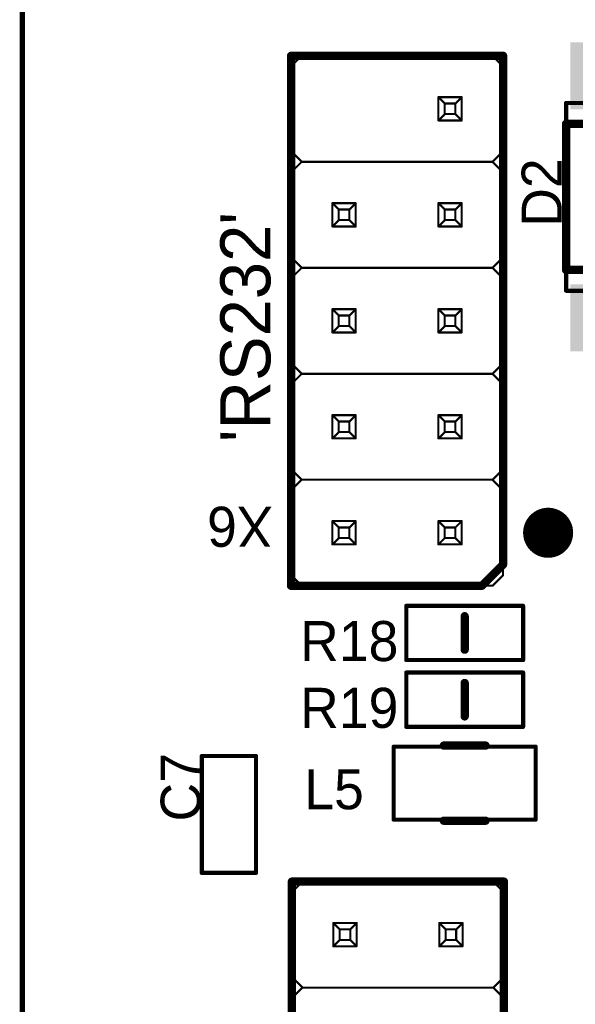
# Model space of a CAD drawing. Extents: x 155 to 301, y 140 to 255.
# Tile 8 of 17: x 159 to 172, y 201 to 224. Entities that reach past the tile are written whole.
import ezdxf

# ---------------------------------------------------------------- set-up
doc = ezdxf.new("R2010")
doc.units = 0
for name, color, linetype in [('Board', 3, 'CONTINUOUS'), ('Top_Assy', 10, 'CONTINUOUS'), ('Top_Assy_SMD', 27, 'CONTINUOUS'), ('Top_Attr', 23, 'CONTINUOUS'), ('Top_Attr_SMD', 25, 'CONTINUOUS'), ('Top_Silk', 6, 'CONTINUOUS')]:
    doc.layers.add(name, color=color, linetype=linetype)

# ---------------------------------------------------------------- blocks, each defined once
blk = doc.blocks.new('UNIT_DISC')
at = {"linetype": 'CONTINUOUS', "const_width": 0.5}
blk.add_lwpolyline([(0.25, 0, 1), (-0.25, 0, 1)], format="xyb", close=True, dxfattribs=at)
blk = doc.blocks.new('CAPC1608X90N_5673')
at = {"layer": 'Top_Assy_SMD', "linetype": 'CONTINUOUS', "const_width": 0.1}
for points in [[(164.6, 206.65), (163.3, 206.65)], [(163.3, 206.65), (163.3, 203.85)], [(164.6, 203.85), (164.6, 206.65)], [(163.3, 203.85), (164.6, 203.85)]]:
    blk.add_lwpolyline(points, dxfattribs=at)
at = {"layer": 'Top_Assy_SMD', "xscale": 0.1, "yscale": 0.1, "zscale": 0.1}
for p in [(163.3, 206.65), (163.3, 206.65), (164.6, 206.65), (164.6, 206.65), (163.3, 203.85), (163.3, 203.85), (164.6, 203.85), (164.6, 203.85)]:
    blk.add_blockref('UNIT_DISC', p, dxfattribs=at)
blk = doc.blocks.new('C7')
blk.add_blockref('CAPC1608X90N_5673', (0, 0))
at = {"layer": 'Top_Attr_SMD'}
blk.add_text('C7', height=0.96, rotation=90, dxfattribs=at).set_placement((163.275, 205.08125))
blk = doc.blocks.new('RESC1608X55N_7435')
at = {"layer": 'Top_Assy_SMD', "linetype": 'CONTINUOUS', "const_width": 0.1}
for points in [[(171, 210.25), (168.2, 210.25)], [(168.2, 210.25), (168.2, 208.95)], [(171, 208.95), (171, 210.25)], [(168.2, 208.95), (171, 208.95)]]:
    blk.add_lwpolyline(points, dxfattribs=at)
at = {"layer": 'Top_Silk', "linetype": 'CONTINUOUS', "const_width": 0.2}
blk.add_lwpolyline([(169.6, 209.2), (169.6, 210)], dxfattribs=at)
at = {"layer": 'Top_Assy_SMD', "xscale": 0.1, "yscale": 0.1, "zscale": 0.1}
for p in [(168.2, 210.25), (168.2, 210.25), (171, 210.25), (171, 210.25), (168.2, 208.95), (168.2, 208.95), (171, 208.95), (171, 208.95)]:
    blk.add_blockref('UNIT_DISC', p, dxfattribs=at)
at = {"layer": 'Top_Silk', "xscale": 0.2, "yscale": 0.2, "zscale": 0.2}
for p in [(169.6, 210), (169.6, 209.2)]:
    blk.add_blockref('UNIT_DISC', p, dxfattribs=at)
blk = doc.blocks.new('R18')
blk.add_blockref('RESC1608X55N_7435', (0, 0))
at = {"layer": 'Top_Attr_SMD'}
blk.add_text('R18', height=0.96, dxfattribs=at).set_placement((165.65625, 208.925))
blk = doc.blocks.new('RESC1608X55N_7457')
at = {"layer": 'Top_Assy_SMD', "linetype": 'CONTINUOUS', "const_width": 0.1}
for points in [[(171, 208.65), (168.2, 208.65)], [(168.2, 208.65), (168.2, 207.35)], [(171, 207.35), (171, 208.65)], [(168.2, 207.35), (171, 207.35)]]:
    blk.add_lwpolyline(points, dxfattribs=at)
at = {"layer": 'Top_Silk', "linetype": 'CONTINUOUS', "const_width": 0.2}
blk.add_lwpolyline([(169.6, 207.6), (169.6, 208.4)], dxfattribs=at)
at = {"layer": 'Top_Assy_SMD', "xscale": 0.1, "yscale": 0.1, "zscale": 0.1}
for p in [(168.2, 208.65), (168.2, 208.65), (171, 208.65), (171, 208.65), (168.2, 207.35), (168.2, 207.35), (171, 207.35), (171, 207.35)]:
    blk.add_blockref('UNIT_DISC', p, dxfattribs=at)
at = {"layer": 'Top_Silk', "xscale": 0.2, "yscale": 0.2, "zscale": 0.2}
for p in [(169.6, 208.4), (169.6, 207.6)]:
    blk.add_blockref('UNIT_DISC', p, dxfattribs=at)
blk = doc.blocks.new('R19')
blk.add_blockref('RESC1608X55N_7457', (0, 0))
at = {"layer": 'Top_Attr_SMD'}
blk.add_text('R19', height=0.96, dxfattribs=at).set_placement((165.65625, 207.325))
blk = doc.blocks.new('INDC3216X130N_8574')
at = {"layer": 'Top_Assy_SMD', "linetype": 'CONTINUOUS', "const_width": 0.1}
for points in [[(167.9, 206.875), (167.9, 205.125)], [(171.3, 206.875), (167.9, 206.875)], [(171.3, 205.125), (171.3, 206.875)], [(167.9, 205.125), (171.3, 205.125)]]:
    blk.add_lwpolyline(points, dxfattribs=at)
at = {"layer": 'Top_Silk', "linetype": 'CONTINUOUS', "const_width": 0.2}
for points in [[(170.1, 206.9), (169.1, 206.9)], [(170.1, 205.1), (169.1, 205.1)]]:
    blk.add_lwpolyline(points, dxfattribs=at)
at = {"layer": 'Top_Assy_SMD', "xscale": 0.1, "yscale": 0.1, "zscale": 0.1}
for p in [(167.9, 206.875), (167.9, 206.875), (171.3, 206.875), (171.3, 206.875), (167.9, 205.125), (167.9, 205.125), (171.3, 205.125), (171.3, 205.125)]:
    blk.add_blockref('UNIT_DISC', p, dxfattribs=at)
at = {"layer": 'Top_Silk', "xscale": 0.2, "yscale": 0.2, "zscale": 0.2}
for p in [(169.1, 206.9), (170.1, 206.9), (169.1, 205.1), (170.1, 205.1)]:
    blk.add_blockref('UNIT_DISC', p, dxfattribs=at)
blk = doc.blocks.new('L5')
blk.add_blockref('INDC3216X130N_8574', (0, 0))
at = {"layer": 'Top_Attr_SMD'}
blk.add_text('L5', height=0.96, dxfattribs=at).set_placement((165.75625, 205.375))
blk = doc.blocks.new('TSOP65P640X120_16N_9886')
at = {"layer": 'Top_Assy_SMD', "linetype": 'CONTINUOUS', "const_width": 0.1}
for points in [[(177.18, 222.3), (172.03, 222.3)], [(172.03, 222.3), (172.03, 217.8)], [(177.18, 217.8), (177.18, 222.3)], [(172.03, 217.8), (177.18, 217.8)]]:
    blk.add_lwpolyline(points, dxfattribs=at)
blk.add_lwpolyline([(176.45, 220.8, 1), (176.45, 221.8, 1)], format="xyb", close=True, dxfattribs=at)
at = {"layer": 'Top_Silk', "linetype": 'CONTINUOUS'}
for points, const_width in [([(177.65, 223.325, 1), (177.65, 223.575, 1)], 0.25), ([(176.45, 220.5, 1), (176.45, 221.1, 1)], 0.6)]:
    blk.add_lwpolyline(points, format="xyb", close=True, dxfattribs=dict(at, const_width=const_width))
at = {"layer": 'Top_Silk', "linetype": 'CONTINUOUS', "const_width": 0.2}
for points in [[(177.18, 221.8), (172.03, 221.8)], [(172.03, 221.8), (172.03, 218.3)], [(177.18, 218.3), (177.18, 221.8)], [(172.03, 218.3), (177.18, 218.3)]]:
    blk.add_lwpolyline(points, dxfattribs=at)
at = {"layer": 'Top_Assy_SMD', "xscale": 0.1, "yscale": 0.1, "zscale": 0.1}
for p in [(172.03, 222.3), (172.03, 222.3), (177.18, 222.3), (177.18, 222.3), (172.03, 217.8), (172.03, 217.8), (177.18, 217.8), (177.18, 217.8)]:
    blk.add_blockref('UNIT_DISC', p, dxfattribs=at)
at = {"layer": 'Top_Silk', "xscale": 0.2, "yscale": 0.2, "zscale": 0.2}
for p in [(172.03, 221.8), (172.03, 221.8), (177.18, 221.8), (177.18, 221.8), (172.03, 218.3), (172.03, 218.3), (177.18, 218.3), (177.18, 218.3)]:
    blk.add_blockref('UNIT_DISC', p, dxfattribs=at)
blk = doc.blocks.new('SHAPE_SQ_629_157_0_0_0_0')
blk.add_solid([(-0.8, -0.2), (0.8, -0.2), (-0.8, 0.2), (0.8, 0.2)])
blk = doc.blocks.new('16x04a69')
at = {"layer": 'Top_Assy_SMD'}
blk.add_blockref('SHAPE_SQ_629_157_0_0_0_0', (0, 0), dxfattribs=at)
blk = doc.blocks.new('16x04a73')
at = {"layer": 'Top_Assy_SMD'}
blk.add_blockref('SHAPE_SQ_629_157_0_0_0_0', (0, 0), dxfattribs=at)
blk = doc.blocks.new('16x04a62')
at = {"layer": 'Top_Assy_SMD'}
blk.add_blockref('SHAPE_SQ_629_157_0_0_0_0', (0, 0), dxfattribs=at)
blk = doc.blocks.new('16x04a')
at = {"layer": 'Top_Assy_SMD'}
blk.add_blockref('SHAPE_SQ_629_157_0_0_0_0', (0, 0), dxfattribs=at)
blk = doc.blocks.new('16x04a74')
at = {"layer": 'Top_Assy_SMD'}
blk.add_blockref('SHAPE_SQ_629_157_0_0_0_0', (0, 0), dxfattribs=at)
blk = doc.blocks.new('16x04a152')
at = {"layer": 'Top_Assy_SMD'}
blk.add_blockref('SHAPE_SQ_629_157_0_0_0_0', (0, 0), dxfattribs=at)
blk = doc.blocks.new('16x04a123')
at = {"layer": 'Top_Assy_SMD'}
blk.add_blockref('SHAPE_SQ_629_157_0_0_0_0', (0, 0), dxfattribs=at)
blk = doc.blocks.new('16x04a90')
at = {"layer": 'Top_Assy_SMD'}
blk.add_blockref('SHAPE_SQ_629_157_0_0_0_0', (0, 0), dxfattribs=at)
blk = doc.blocks.new('16x04a98')
at = {"layer": 'Top_Assy_SMD'}
blk.add_blockref('SHAPE_SQ_629_157_0_0_0_0', (0, 0), dxfattribs=at)
blk = doc.blocks.new('16x04a21')
at = {"layer": 'Top_Assy_SMD'}
blk.add_blockref('SHAPE_SQ_629_157_0_0_0_0', (0, 0), dxfattribs=at)
blk = doc.blocks.new('16x04a61')
at = {"layer": 'Top_Assy_SMD'}
blk.add_blockref('SHAPE_SQ_629_157_0_0_0_0', (0, 0), dxfattribs=at)
blk = doc.blocks.new('16x04a66')
at = {"layer": 'Top_Assy_SMD'}
blk.add_blockref('SHAPE_SQ_629_157_0_0_0_0', (0, 0), dxfattribs=at)
blk = doc.blocks.new('16x04a99')
at = {"layer": 'Top_Assy_SMD'}
blk.add_blockref('SHAPE_SQ_629_157_0_0_0_0', (0, 0), dxfattribs=at)
blk = doc.blocks.new('D2')
blk.add_blockref('TSOP65P640X120_16N_9886', (0, 0))
at = {"rotation": 270}
for name, p in [('16x04a', (172.33, 222.95)), ('16x04a', (172.98, 222.95)), ('16x04a62', (173.63, 222.95)), ('16x04a73', (174.28, 222.95)), ('16x04a69', (174.93, 222.95)), ('16x04a66', (175.58, 222.95)), ('16x04a61', (176.23, 222.95)), ('16x04a74', (176.88, 222.95)), ('16x04a', (172.33, 217.15)), ('16x04a152', (172.98, 217.15)), ('16x04a123', (173.63, 217.15)), ('16x04a90', (174.28, 217.15)), ('16x04a98', (174.93, 217.15)), ('16x04a99', (175.58, 217.15)), ('16x04a152', (176.23, 217.15)), ('16x04a21', (176.88, 217.15))]:
    blk.add_blockref(name, p, dxfattribs=at)
at = {"layer": 'Top_Attr_SMD'}
blk.add_text('D2', height=0.96, rotation=90, dxfattribs=at).set_placement((171.925, 219.33125))
blk = doc.blocks.new('HSM_C2200_14BS_JTAG_10353')
at = {"layer": 'Top_Assy', "linetype": 'CONTINUOUS', "const_width": 0.05}
for points in [[(165.46, 203.386), (165.714, 203.64)], [(170.286, 203.64), (165.714, 203.64)], [(170.286, 203.64), (170.54, 203.386)], [(165.46, 203.386), (165.46, 201.354)], [(170.54, 203.386), (170.54, 201.354)], [(166.603, 202.497), (166.4506, 202.6494)], [(166.4506, 202.6494), (167.0094, 202.6494)], [(166.4506, 202.0906), (166.4506, 202.6494)], [(166.603, 202.497), (166.857, 202.497)], [(166.603, 202.243), (166.603, 202.497)], [(167.0094, 202.6494), (166.857, 202.497)], [(166.857, 202.497), (166.857, 202.243)], [(167.0094, 202.6494), (167.0094, 202.0906)], [(168.9906, 202.6494), (169.5494, 202.6494)], [(169.143, 202.497), (168.9906, 202.6494)], [(168.9906, 202.0906), (168.9906, 202.6494)], [(169.143, 202.497), (169.397, 202.497)], [(169.143, 202.243), (169.143, 202.497)], [(169.5494, 202.6494), (169.397, 202.497)], [(169.397, 202.497), (169.397, 202.243)], [(169.5494, 202.6494), (169.5494, 202.0906)], [(166.603, 202.243), (166.4506, 202.0906)], [(166.857, 202.243), (166.603, 202.243)], [(167.0094, 202.0906), (166.857, 202.243)], [(169.143, 202.243), (168.9906, 202.0906)], [(169.397, 202.243), (169.143, 202.243)], [(169.5494, 202.0906), (169.397, 202.243)], [(167.0094, 202.0906), (166.4506, 202.0906)], [(169.5494, 202.0906), (168.9906, 202.0906)], [(165.46, 201.354), (165.714, 201.1)], [(170.54, 201.354), (170.286, 201.1)], [(165.46, 200.846), (165.714, 201.1)], [(170.286, 201.1), (165.714, 201.1)], [(170.286, 201.1), (170.54, 200.846)], [(165.46, 200.846), (165.46, 198.814)], [(170.54, 200.846), (170.54, 198.814)], [(166.603, 199.957), (166.4506, 200.1094)], [(166.4506, 200.1094), (167.0094, 200.1094)], [(166.4506, 199.5506), (166.4506, 200.1094)], [(167.0094, 200.1094), (166.857, 199.957)], [(167.0094, 200.1094), (167.0094, 199.5506)], [(169.143, 199.957), (168.9906, 200.1094)], [(168.9906, 199.5506), (168.9906, 200.1094)], [(168.9906, 200.1094), (169.5494, 200.1094)], [(169.5494, 200.1094), (169.397, 199.957)], [(169.5494, 200.1094), (169.5494, 199.5506)], [(166.603, 199.957), (166.857, 199.957)], [(166.603, 199.703), (166.603, 199.957)], [(166.857, 199.957), (166.857, 199.703)], [(169.143, 199.703), (169.143, 199.957)], [(169.143, 199.957), (169.397, 199.957)], [(169.397, 199.957), (169.397, 199.703)], [(166.603, 199.703), (166.4506, 199.5506)], [(166.857, 199.703), (166.603, 199.703)], [(167.0094, 199.5506), (166.857, 199.703)], [(169.143, 199.703), (168.9906, 199.5506)], [(169.397, 199.703), (169.143, 199.703)], [(169.5494, 199.5506), (169.397, 199.703)], [(167.0094, 199.5506), (166.4506, 199.5506)], [(169.5494, 199.5506), (168.9906, 199.5506)], [(165.46, 198.814), (165.714, 198.56)], [(170.54, 198.814), (170.286, 198.56)], [(165.46, 198.306), (165.714, 198.56)], [(170.286, 198.56), (165.714, 198.56)], [(170.286, 198.56), (170.54, 198.306)], [(165.46, 198.306), (165.46, 196.274)], [(170.54, 198.306), (170.54, 196.274)], [(166.603, 197.417), (166.4506, 197.5694)], [(166.4506, 197.5694), (167.0094, 197.5694)], [(166.4506, 197.0106), (166.4506, 197.5694)], [(167.0094, 197.5694), (166.857, 197.417)], [(167.0094, 197.5694), (167.0094, 197.0106)], [(169.143, 197.417), (168.9906, 197.5694)], [(168.9906, 197.0106), (168.9906, 197.5694)], [(168.9906, 197.5694), (169.5494, 197.5694)], [(169.5494, 197.5694), (169.397, 197.417)], [(169.5494, 197.5694), (169.5494, 197.0106)], [(166.603, 197.417), (166.857, 197.417)], [(166.603, 197.163), (166.603, 197.417)], [(166.857, 197.417), (166.857, 197.163)], [(169.143, 197.163), (169.143, 197.417)], [(169.143, 197.417), (169.397, 197.417)], [(169.397, 197.417), (169.397, 197.163)], [(166.603, 197.163), (166.4506, 197.0106)], [(167.0094, 197.0106), (166.4506, 197.0106)], [(166.857, 197.163), (166.603, 197.163)], [(167.0094, 197.0106), (166.857, 197.163)], [(169.143, 197.163), (168.9906, 197.0106)], [(169.5494, 197.0106), (168.9906, 197.0106)], [(169.397, 197.163), (169.143, 197.163)], [(169.5494, 197.0106), (169.397, 197.163)], [(165.46, 196.274), (165.714, 196.02)], [(170.54, 196.274), (170.286, 196.02)], [(165.46, 195.766), (165.714, 196.02)], [(170.286, 196.02), (165.714, 196.02)], [(170.286, 196.02), (170.54, 195.766)], [(165.46, 195.766), (165.46, 193.734)], [(170.54, 195.766), (170.54, 193.734)], [(166.603, 194.877), (166.4506, 195.0294)], [(166.4506, 195.0294), (167.0094, 195.0294)], [(166.4506, 194.4706), (166.4506, 195.0294)], [(167.0094, 195.0294), (166.857, 194.877)], [(167.0094, 195.0294), (167.0094, 194.4706)], [(168.9906, 195.0294), (169.5494, 195.0294)], [(169.143, 194.877), (168.9906, 195.0294)], [(168.9906, 194.4706), (168.9906, 195.0294)], [(169.5494, 195.0294), (169.397, 194.877)], [(169.5494, 195.0294), (169.5494, 194.4706)], [(166.603, 194.877), (166.857, 194.877)], [(166.603, 194.623), (166.603, 194.877)], [(166.857, 194.877), (166.857, 194.623)], [(169.143, 194.877), (169.397, 194.877)], [(169.143, 194.623), (169.143, 194.877)], [(169.397, 194.877), (169.397, 194.623)], [(166.603, 194.623), (166.4506, 194.4706)], [(167.0094, 194.4706), (166.4506, 194.4706)], [(166.857, 194.623), (166.603, 194.623)], [(167.0094, 194.4706), (166.857, 194.623)], [(169.143, 194.623), (168.9906, 194.4706)], [(169.5494, 194.4706), (168.9906, 194.4706)], [(169.397, 194.623), (169.143, 194.623)], [(169.5494, 194.4706), (169.397, 194.623)], [(165.46, 193.734), (165.714, 193.48)], [(170.54, 193.734), (170.286, 193.48)], [(165.46, 193.226), (165.714, 193.48)], [(170.286, 193.48), (165.714, 193.48)], [(170.286, 193.48), (170.54, 193.226)], [(165.46, 193.226), (165.46, 191.194)], [(170.54, 193.226), (170.54, 191.194)], [(168.9906, 192.4894), (169.5494, 192.4894)], [(169.143, 192.337), (168.9906, 192.4894)], [(168.9906, 191.9306), (168.9906, 192.4894)], [(169.143, 192.337), (169.397, 192.337)], [(169.143, 192.083), (169.143, 192.337)], [(169.5494, 192.4894), (169.397, 192.337)], [(169.397, 192.337), (169.397, 192.083)], [(169.5494, 192.4894), (169.5494, 191.9306)], [(169.143, 192.083), (168.9906, 191.9306)], [(169.397, 192.083), (169.143, 192.083)], [(169.5494, 191.9306), (169.397, 192.083)], [(169.5494, 191.9306), (168.9906, 191.9306)], [(165.46, 191.194), (165.714, 190.94)], [(170.54, 191.194), (170.286, 190.94)], [(165.46, 190.686), (165.714, 190.94)], [(170.286, 190.94), (165.714, 190.94)], [(170.286, 190.94), (170.54, 190.686)], [(165.46, 190.686), (165.46, 188.654)], [(170.54, 190.686), (170.54, 188.654)], [(166.603, 189.797), (166.4506, 189.9494)], [(166.4506, 189.9494), (167.0094, 189.9494)], [(166.4506, 189.3906), (166.4506, 189.9494)], [(167.0094, 189.9494), (166.857, 189.797)], [(167.0094, 189.9494), (167.0094, 189.3906)], [(168.9906, 189.9494), (169.5494, 189.9494)], [(169.143, 189.797), (168.9906, 189.9494)], [(168.9906, 189.3906), (168.9906, 189.9494)], [(169.5494, 189.9494), (169.397, 189.797)], [(169.5494, 189.9494), (169.5494, 189.3906)], [(166.603, 189.797), (166.857, 189.797)], [(166.603, 189.543), (166.603, 189.797)], [(166.857, 189.797), (166.857, 189.543)], [(169.143, 189.797), (169.397, 189.797)], [(169.143, 189.543), (169.143, 189.797)], [(169.397, 189.797), (169.397, 189.543)], [(166.603, 189.543), (166.4506, 189.3906)], [(166.857, 189.543), (166.603, 189.543)], [(167.0094, 189.3906), (166.857, 189.543)], [(169.143, 189.543), (168.9906, 189.3906)], [(169.397, 189.543), (169.143, 189.543)], [(169.5494, 189.3906), (169.397, 189.543)], [(167.0094, 189.3906), (166.4506, 189.3906)], [(169.5494, 189.3906), (168.9906, 189.3906)], [(165.46, 188.654), (165.714, 188.4)], [(170.54, 188.654), (170.286, 188.4)], [(165.46, 188.146), (165.714, 188.4)], [(170.286, 188.4), (165.714, 188.4)], [(170.286, 188.4), (170.54, 188.146)], [(165.46, 188.146), (165.46, 186.114)], [(170.54, 188.146), (170.54, 186.114)], [(166.603, 187.257), (166.4506, 187.4094)], [(166.4506, 187.4094), (167.0094, 187.4094)], [(166.4506, 186.8506), (166.4506, 187.4094)], [(167.0094, 187.4094), (166.857, 187.257)], [(167.0094, 187.4094), (167.0094, 186.8506)], [(168.9906, 187.4094), (169.5494, 187.4094)], [(169.143, 187.257), (168.9906, 187.4094)], [(168.9906, 186.8506), (168.9906, 187.4094)], [(169.5494, 187.4094), (169.397, 187.257)], [(169.5494, 187.4094), (169.5494, 186.8506)], [(166.603, 187.257), (166.857, 187.257)], [(166.603, 187.003), (166.603, 187.257)], [(166.857, 187.257), (166.857, 187.003)], [(169.143, 187.257), (169.397, 187.257)], [(169.143, 187.003), (169.143, 187.257)], [(169.397, 187.257), (169.397, 187.003)], [(166.603, 187.003), (166.4506, 186.8506)], [(166.857, 187.003), (166.603, 187.003)], [(167.0094, 186.8506), (166.857, 187.003)], [(169.143, 187.003), (168.9906, 186.8506)], [(169.397, 187.003), (169.143, 187.003)], [(169.5494, 186.8506), (169.397, 187.003)], [(167.0094, 186.8506), (166.4506, 186.8506)], [(169.5494, 186.8506), (168.9906, 186.8506)], [(165.46, 186.114), (165.714, 185.86)], [(170.54, 186.114), (170.286, 185.86)], [(165.714, 185.86), (170.286, 185.86)]]:
    blk.add_lwpolyline(points, dxfattribs=at)
at = {"layer": 'Top_Silk', "linetype": 'CONTINUOUS', "const_width": 0.2}
for points in [[(165.46, 185.86), (165.46, 203.64)], [(165.46, 203.64), (170.54, 203.64)], [(170.54, 203.64), (170.54, 186.368)], [(170.54, 186.368), (170.032, 185.86)], [(170.032, 185.86), (165.46, 185.86)]]:
    blk.add_lwpolyline(points, dxfattribs=at)
at = {"layer": 'Top_Silk', "linetype": 'CONTINUOUS', "const_width": 0.6}
blk.add_lwpolyline([(171.32, 187.13, 1), (171.92, 187.13, 1)], format="xyb", close=True, dxfattribs=at)
at = {"layer": 'Top_Assy', "xscale": 0.05, "yscale": 0.05, "zscale": 0.05}
for p in [(165.714, 203.64), (165.714, 203.64), (170.286, 203.64), (170.286, 203.64), (165.46, 203.386), (165.46, 203.386), (170.54, 203.386), (170.54, 203.386), (166.4506, 202.6494), (166.4506, 202.6494), (166.4506, 202.6494), (166.603, 202.497), (166.603, 202.497), (166.603, 202.497), (166.857, 202.497), (166.857, 202.497), (166.857, 202.497), (167.0094, 202.6494), (167.0094, 202.6494), (167.0094, 202.6494), (168.9906, 202.6494), (168.9906, 202.6494), (168.9906, 202.6494), (169.143, 202.497), (169.143, 202.497), (169.143, 202.497), (169.397, 202.497), (169.397, 202.497), (169.397, 202.497), (169.5494, 202.6494), (169.5494, 202.6494), (169.5494, 202.6494), (166.603, 202.243), (166.603, 202.243), (166.603, 202.243), (166.857, 202.243), (166.857, 202.243), (166.857, 202.243), (169.143, 202.243), (169.143, 202.243), (169.143, 202.243), (169.397, 202.243), (169.397, 202.243), (169.397, 202.243), (166.4506, 202.0906), (166.4506, 202.0906), (166.4506, 202.0906), (167.0094, 202.0906), (167.0094, 202.0906), (167.0094, 202.0906), (168.9906, 202.0906), (168.9906, 202.0906), (168.9906, 202.0906), (169.5494, 202.0906), (169.5494, 202.0906), (169.5494, 202.0906), (165.46, 201.354), (165.46, 201.354), (170.54, 201.354), (170.54, 201.354), (165.714, 201.1), (165.714, 201.1), (165.714, 201.1), (170.286, 201.1), (170.286, 201.1), (170.286, 201.1), (165.46, 200.846), (165.46, 200.846), (170.54, 200.846), (170.54, 200.846), (166.4506, 200.1094), (166.4506, 200.1094), (166.4506, 200.1094), (167.0094, 200.1094), (167.0094, 200.1094), (167.0094, 200.1094), (168.9906, 200.1094), (168.9906, 200.1094), (168.9906, 200.1094), (169.5494, 200.1094), (169.5494, 200.1094), (169.5494, 200.1094), (166.603, 199.957), (166.603, 199.957), (166.603, 199.957), (166.857, 199.957), (166.857, 199.957), (166.857, 199.957), (169.143, 199.957), (169.143, 199.957), (169.143, 199.957), (169.397, 199.957), (169.397, 199.957), (169.397, 199.957), (166.603, 199.703), (166.603, 199.703), (166.603, 199.703), (166.857, 199.703), (166.857, 199.703), (166.857, 199.703), (169.143, 199.703), (169.143, 199.703), (169.143, 199.703), (169.397, 199.703), (169.397, 199.703), (169.397, 199.703), (166.4506, 199.5506), (166.4506, 199.5506), (166.4506, 199.5506), (167.0094, 199.5506), (167.0094, 199.5506), (167.0094, 199.5506), (168.9906, 199.5506), (168.9906, 199.5506), (168.9906, 199.5506), (169.5494, 199.5506), (169.5494, 199.5506), (169.5494, 199.5506), (165.46, 198.814), (165.46, 198.814), (170.54, 198.814), (170.54, 198.814), (165.714, 198.56), (165.714, 198.56), (165.714, 198.56), (170.286, 198.56), (170.286, 198.56), (170.286, 198.56), (165.46, 198.306), (165.46, 198.306), (170.54, 198.306), (170.54, 198.306), (166.4506, 197.5694), (166.4506, 197.5694), (166.4506, 197.5694), (167.0094, 197.5694), (167.0094, 197.5694), (167.0094, 197.5694), (168.9906, 197.5694), (168.9906, 197.5694), (168.9906, 197.5694), (169.5494, 197.5694), (169.5494, 197.5694), (169.5494, 197.5694), (166.603, 197.417), (166.603, 197.417), (166.603, 197.417), (166.857, 197.417), (166.857, 197.417), (166.857, 197.417), (169.143, 197.417), (169.143, 197.417), (169.143, 197.417), (169.397, 197.417), (169.397, 197.417), (169.397, 197.417), (166.4506, 197.0106), (166.4506, 197.0106), (166.4506, 197.0106), (166.603, 197.163), (166.603, 197.163), (166.603, 197.163), (166.857, 197.163), (166.857, 197.163), (166.857, 197.163), (167.0094, 197.0106), (167.0094, 197.0106), (167.0094, 197.0106), (168.9906, 197.0106), (168.9906, 197.0106), (168.9906, 197.0106), (169.143, 197.163), (169.143, 197.163), (169.143, 197.163), (169.397, 197.163), (169.397, 197.163), (169.397, 197.163), (169.5494, 197.0106), (169.5494, 197.0106), (169.5494, 197.0106), (165.46, 196.274), (165.46, 196.274), (170.54, 196.274), (170.54, 196.274), (165.714, 196.02), (165.714, 196.02), (165.714, 196.02), (170.286, 196.02), (170.286, 196.02), (170.286, 196.02), (165.46, 195.766), (165.46, 195.766), (170.54, 195.766), (170.54, 195.766), (166.4506, 195.0294), (166.4506, 195.0294), (166.4506, 195.0294), (167.0094, 195.0294), (167.0094, 195.0294), (167.0094, 195.0294), (168.9906, 195.0294), (168.9906, 195.0294), (168.9906, 195.0294), (169.5494, 195.0294), (169.5494, 195.0294), (169.5494, 195.0294), (166.603, 194.877), (166.603, 194.877), (166.603, 194.877), (166.857, 194.877), (166.857, 194.877), (166.857, 194.877), (169.143, 194.877), (169.143, 194.877), (169.143, 194.877), (169.397, 194.877), (169.397, 194.877), (169.397, 194.877), (166.4506, 194.4706), (166.4506, 194.4706), (166.4506, 194.4706), (166.603, 194.623), (166.603, 194.623), (166.603, 194.623), (166.857, 194.623), (166.857, 194.623), (166.857, 194.623), (167.0094, 194.4706), (167.0094, 194.4706), (167.0094, 194.4706), (168.9906, 194.4706), (168.9906, 194.4706), (168.9906, 194.4706), (169.143, 194.623), (169.143, 194.623), (169.143, 194.623), (169.397, 194.623), (169.397, 194.623), (169.397, 194.623), (169.5494, 194.4706), (169.5494, 194.4706), (169.5494, 194.4706), (165.46, 193.734), (165.46, 193.734), (170.54, 193.734), (170.54, 193.734), (165.714, 193.48), (165.714, 193.48), (165.714, 193.48), (170.286, 193.48), (170.286, 193.48), (170.286, 193.48), (165.46, 193.226), (165.46, 193.226), (170.54, 193.226), (170.54, 193.226), (168.9906, 192.4894), (168.9906, 192.4894), (168.9906, 192.4894), (169.143, 192.337), (169.143, 192.337), (169.143, 192.337), (169.397, 192.337), (169.397, 192.337), (169.397, 192.337), (169.5494, 192.4894), (169.5494, 192.4894), (169.5494, 192.4894), (169.143, 192.083), (169.143, 192.083), (169.143, 192.083), (169.397, 192.083), (169.397, 192.083), (169.397, 192.083), (168.9906, 191.9306), (168.9906, 191.9306), (168.9906, 191.9306), (169.5494, 191.9306), (169.5494, 191.9306), (169.5494, 191.9306), (165.46, 191.194), (165.46, 191.194), (170.54, 191.194), (170.54, 191.194), (165.714, 190.94), (165.714, 190.94), (165.714, 190.94), (170.286, 190.94), (170.286, 190.94), (170.286, 190.94), (165.46, 190.686), (165.46, 190.686), (170.54, 190.686), (170.54, 190.686), (166.4506, 189.9494), (166.4506, 189.9494), (166.4506, 189.9494), (167.0094, 189.9494), (167.0094, 189.9494), (167.0094, 189.9494), (168.9906, 189.9494), (168.9906, 189.9494), (168.9906, 189.9494), (169.5494, 189.9494), (169.5494, 189.9494), (169.5494, 189.9494), (166.603, 189.797), (166.603, 189.797), (166.603, 189.797), (166.857, 189.797), (166.857, 189.797), (166.857, 189.797), (169.143, 189.797), (169.143, 189.797), (169.143, 189.797), (169.397, 189.797), (169.397, 189.797), (169.397, 189.797), (166.603, 189.543), (166.603, 189.543), (166.603, 189.543), (166.857, 189.543), (166.857, 189.543), (166.857, 189.543), (169.143, 189.543), (169.143, 189.543), (169.143, 189.543), (169.397, 189.543), (169.397, 189.543), (169.397, 189.543), (166.4506, 189.3906), (166.4506, 189.3906), (166.4506, 189.3906), (167.0094, 189.3906), (167.0094, 189.3906), (167.0094, 189.3906), (168.9906, 189.3906), (168.9906, 189.3906), (168.9906, 189.3906), (169.5494, 189.3906), (169.5494, 189.3906), (169.5494, 189.3906), (165.46, 188.654), (165.46, 188.654), (170.54, 188.654), (170.54, 188.654), (165.714, 188.4), (165.714, 188.4), (165.714, 188.4), (170.286, 188.4), (170.286, 188.4), (170.286, 188.4), (165.46, 188.146), (165.46, 188.146), (170.54, 188.146), (170.54, 188.146), (166.4506, 187.4094), (166.4506, 187.4094), (166.4506, 187.4094), (167.0094, 187.4094), (167.0094, 187.4094), (167.0094, 187.4094), (168.9906, 187.4094), (168.9906, 187.4094), (168.9906, 187.4094), (169.5494, 187.4094), (169.5494, 187.4094), (169.5494, 187.4094), (166.603, 187.257), (166.603, 187.257), (166.603, 187.257), (166.857, 187.257), (166.857, 187.257), (166.857, 187.257), (169.143, 187.257), (169.143, 187.257), (169.143, 187.257), (169.397, 187.257), (169.397, 187.257), (169.397, 187.257), (166.603, 187.003), (166.603, 187.003), (166.603, 187.003), (166.857, 187.003), (166.857, 187.003), (166.857, 187.003), (169.143, 187.003), (169.143, 187.003), (169.143, 187.003), (169.397, 187.003), (169.397, 187.003), (169.397, 187.003), (166.4506, 186.8506), (166.4506, 186.8506), (166.4506, 186.8506), (167.0094, 186.8506), (167.0094, 186.8506), (167.0094, 186.8506), (168.9906, 186.8506), (168.9906, 186.8506), (168.9906, 186.8506), (169.5494, 186.8506), (169.5494, 186.8506), (169.5494, 186.8506), (165.46, 186.114), (165.46, 186.114), (170.54, 186.114), (170.54, 186.114), (165.714, 185.86), (165.714, 185.86), (170.286, 185.86), (170.286, 185.86)]:
    blk.add_blockref('UNIT_DISC', p, dxfattribs=at)
at = {"layer": 'Top_Silk', "xscale": 0.2, "yscale": 0.2, "zscale": 0.2}
for p in [(165.46, 203.64), (165.46, 203.64), (170.54, 203.64), (170.54, 203.64), (170.54, 186.368), (170.54, 186.368), (165.46, 185.86), (165.46, 185.86), (170.032, 185.86), (170.032, 185.86)]:
    blk.add_blockref('UNIT_DISC', p, dxfattribs=at)
blk = doc.blocks.new('X4')
blk.add_blockref('HSM_C2200_14BS_JTAG_10353', (0, 0))
at = {"layer": 'Top_Attr'}
blk.add_text('X4', height=0.96, dxfattribs=at).set_placement((163.5, 186.425))
blk = doc.blocks.new('HSM_C2200_10BS_RS232_10588')
at = {"layer": 'Top_Assy', "linetype": 'CONTINUOUS', "const_width": 0.05}
for points in [[(165.44, 223.176), (165.694, 223.43)], [(170.266, 223.43), (165.694, 223.43)], [(170.266, 223.43), (170.52, 223.176)], [(165.44, 223.176), (165.44, 221.144)], [(170.52, 223.176), (170.52, 221.144)], [(168.9706, 222.4394), (169.5294, 222.4394)], [(169.123, 222.287), (168.9706, 222.4394)], [(168.9706, 221.8806), (168.9706, 222.4394)], [(169.123, 222.287), (169.377, 222.287)], [(169.123, 222.033), (169.123, 222.287)], [(169.5294, 222.4394), (169.377, 222.287)], [(169.377, 222.287), (169.377, 222.033)], [(169.5294, 222.4394), (169.5294, 221.8806)], [(169.123, 222.033), (168.9706, 221.8806)], [(169.377, 222.033), (169.123, 222.033)], [(169.5294, 221.8806), (169.377, 222.033)], [(169.5294, 221.8806), (168.9706, 221.8806)], [(165.44, 221.144), (165.694, 220.89)], [(170.52, 221.144), (170.266, 220.89)], [(165.44, 220.636), (165.694, 220.89)], [(170.266, 220.89), (165.694, 220.89)], [(170.266, 220.89), (170.52, 220.636)], [(165.44, 220.636), (165.44, 218.604)], [(170.52, 220.636), (170.52, 218.604)], [(166.583, 219.747), (166.4306, 219.8994)], [(166.4306, 219.8994), (166.9894, 219.8994)], [(166.4306, 219.3406), (166.4306, 219.8994)], [(166.9894, 219.8994), (166.837, 219.747)], [(166.9894, 219.8994), (166.9894, 219.3406)], [(168.9706, 219.8994), (169.5294, 219.8994)], [(169.123, 219.747), (168.9706, 219.8994)], [(168.9706, 219.3406), (168.9706, 219.8994)], [(169.5294, 219.8994), (169.377, 219.747)], [(169.5294, 219.8994), (169.5294, 219.3406)], [(166.583, 219.747), (166.837, 219.747)], [(166.583, 219.493), (166.583, 219.747)], [(166.837, 219.747), (166.837, 219.493)], [(169.123, 219.747), (169.377, 219.747)], [(169.123, 219.493), (169.123, 219.747)], [(169.377, 219.747), (169.377, 219.493)], [(166.583, 219.493), (166.4306, 219.3406)], [(166.837, 219.493), (166.583, 219.493)], [(166.9894, 219.3406), (166.837, 219.493)], [(169.123, 219.493), (168.9706, 219.3406)], [(169.377, 219.493), (169.123, 219.493)], [(169.5294, 219.3406), (169.377, 219.493)], [(166.9894, 219.3406), (166.4306, 219.3406)], [(169.5294, 219.3406), (168.9706, 219.3406)], [(165.44, 218.604), (165.694, 218.35)], [(170.52, 218.604), (170.266, 218.35)], [(165.44, 218.096), (165.694, 218.35)], [(170.266, 218.35), (165.694, 218.35)], [(170.266, 218.35), (170.52, 218.096)], [(165.44, 218.096), (165.44, 216.064)], [(170.52, 218.096), (170.52, 216.064)], [(166.4306, 216.8006), (166.4306, 217.3594)], [(166.583, 217.207), (166.4306, 217.3594)], [(166.4306, 217.3594), (166.9894, 217.3594)], [(166.9894, 217.3594), (166.837, 217.207)], [(166.9894, 217.3594), (166.9894, 216.8006)], [(168.9706, 216.8006), (168.9706, 217.3594)], [(168.9706, 217.3594), (169.5294, 217.3594)], [(169.123, 217.207), (168.9706, 217.3594)], [(169.5294, 217.3594), (169.377, 217.207)], [(169.5294, 217.3594), (169.5294, 216.8006)], [(166.583, 216.953), (166.583, 217.207)], [(166.583, 217.207), (166.837, 217.207)], [(166.837, 217.207), (166.837, 216.953)], [(169.123, 217.207), (169.377, 217.207)], [(169.123, 216.953), (169.123, 217.207)], [(169.377, 217.207), (169.377, 216.953)], [(166.583, 216.953), (166.4306, 216.8006)], [(166.837, 216.953), (166.583, 216.953)], [(166.9894, 216.8006), (166.837, 216.953)], [(169.123, 216.953), (168.9706, 216.8006)], [(169.377, 216.953), (169.123, 216.953)], [(169.5294, 216.8006), (169.377, 216.953)], [(166.9894, 216.8006), (166.4306, 216.8006)], [(169.5294, 216.8006), (168.9706, 216.8006)], [(165.44, 216.064), (165.694, 215.81)], [(170.52, 216.064), (170.266, 215.81)], [(165.44, 215.556), (165.694, 215.81)], [(170.266, 215.81), (165.694, 215.81)], [(170.266, 215.81), (170.52, 215.556)], [(165.44, 215.556), (165.44, 213.524)], [(170.52, 215.556), (170.52, 213.524)], [(166.583, 214.667), (166.4306, 214.8194)], [(166.4306, 214.8194), (166.9894, 214.8194)], [(166.4306, 214.2606), (166.4306, 214.8194)], [(166.9894, 214.8194), (166.837, 214.667)], [(166.9894, 214.8194), (166.9894, 214.2606)], [(168.9706, 214.8194), (169.5294, 214.8194)], [(169.123, 214.667), (168.9706, 214.8194)], [(168.9706, 214.2606), (168.9706, 214.8194)], [(169.5294, 214.8194), (169.377, 214.667)], [(169.5294, 214.8194), (169.5294, 214.2606)], [(166.583, 214.667), (166.837, 214.667)], [(166.583, 214.413), (166.583, 214.667)], [(166.837, 214.667), (166.837, 214.413)], [(169.123, 214.667), (169.377, 214.667)], [(169.123, 214.413), (169.123, 214.667)], [(169.377, 214.667), (169.377, 214.413)], [(166.583, 214.413), (166.4306, 214.2606)], [(166.9894, 214.2606), (166.4306, 214.2606)], [(166.837, 214.413), (166.583, 214.413)], [(166.9894, 214.2606), (166.837, 214.413)], [(169.123, 214.413), (168.9706, 214.2606)], [(169.5294, 214.2606), (168.9706, 214.2606)], [(169.377, 214.413), (169.123, 214.413)], [(169.5294, 214.2606), (169.377, 214.413)], [(165.44, 213.524), (165.694, 213.27)], [(170.52, 213.524), (170.266, 213.27)], [(165.44, 213.016), (165.694, 213.27)], [(170.266, 213.27), (165.694, 213.27)], [(170.266, 213.27), (170.52, 213.016)], [(165.44, 213.016), (165.44, 210.984)], [(170.52, 213.016), (170.52, 210.984)], [(166.583, 212.127), (166.4306, 212.2794)], [(166.4306, 212.2794), (166.9894, 212.2794)], [(166.4306, 211.7206), (166.4306, 212.2794)], [(166.583, 212.127), (166.837, 212.127)], [(166.583, 211.873), (166.583, 212.127)], [(166.9894, 212.2794), (166.837, 212.127)], [(166.837, 212.127), (166.837, 211.873)], [(166.9894, 212.2794), (166.9894, 211.7206)], [(168.9706, 212.2794), (169.5294, 212.2794)], [(169.123, 212.127), (168.9706, 212.2794)], [(168.9706, 211.7206), (168.9706, 212.2794)], [(169.123, 212.127), (169.377, 212.127)], [(169.123, 211.873), (169.123, 212.127)], [(169.5294, 212.2794), (169.377, 212.127)], [(169.377, 212.127), (169.377, 211.873)], [(169.5294, 212.2794), (169.5294, 211.7206)], [(166.583, 211.873), (166.4306, 211.7206)], [(166.837, 211.873), (166.583, 211.873)], [(166.9894, 211.7206), (166.837, 211.873)], [(169.123, 211.873), (168.9706, 211.7206)], [(169.377, 211.873), (169.123, 211.873)], [(169.5294, 211.7206), (169.377, 211.873)], [(166.9894, 211.7206), (166.4306, 211.7206)], [(169.5294, 211.7206), (168.9706, 211.7206)], [(165.44, 210.984), (165.694, 210.73)], [(170.52, 210.984), (170.266, 210.73)], [(165.694, 210.73), (170.266, 210.73)]]:
    blk.add_lwpolyline(points, dxfattribs=at)
at = {"layer": 'Top_Silk', "linetype": 'CONTINUOUS', "const_width": 0.2}
for points in [[(165.44, 210.73), (165.44, 223.43)], [(165.44, 223.43), (170.52, 223.43)], [(170.52, 223.43), (170.52, 211.238)], [(170.52, 211.238), (170.012, 210.73)], [(170.012, 210.73), (165.44, 210.73)]]:
    blk.add_lwpolyline(points, dxfattribs=at)
at = {"layer": 'Top_Silk', "linetype": 'CONTINUOUS', "const_width": 0.6}
blk.add_lwpolyline([(171.3, 212, 1), (171.9, 212, 1)], format="xyb", close=True, dxfattribs=at)
at = {"layer": 'Top_Assy', "xscale": 0.05, "yscale": 0.05, "zscale": 0.05}
for p in [(165.694, 223.43), (165.694, 223.43), (170.266, 223.43), (170.266, 223.43), (165.44, 223.176), (165.44, 223.176), (170.52, 223.176), (170.52, 223.176), (168.9706, 222.4394), (168.9706, 222.4394), (168.9706, 222.4394), (169.123, 222.287), (169.123, 222.287), (169.123, 222.287), (169.377, 222.287), (169.377, 222.287), (169.377, 222.287), (169.5294, 222.4394), (169.5294, 222.4394), (169.5294, 222.4394), (169.123, 222.033), (169.123, 222.033), (169.123, 222.033), (169.377, 222.033), (169.377, 222.033), (169.377, 222.033), (168.9706, 221.8806), (168.9706, 221.8806), (168.9706, 221.8806), (169.5294, 221.8806), (169.5294, 221.8806), (169.5294, 221.8806), (165.44, 221.144), (165.44, 221.144), (170.52, 221.144), (170.52, 221.144), (165.694, 220.89), (165.694, 220.89), (165.694, 220.89), (170.266, 220.89), (170.266, 220.89), (170.266, 220.89), (165.44, 220.636), (165.44, 220.636), (170.52, 220.636), (170.52, 220.636), (166.4306, 219.8994), (166.4306, 219.8994), (166.4306, 219.8994), (166.9894, 219.8994), (166.9894, 219.8994), (166.9894, 219.8994), (168.9706, 219.8994), (168.9706, 219.8994), (168.9706, 219.8994), (169.5294, 219.8994), (169.5294, 219.8994), (169.5294, 219.8994), (166.583, 219.747), (166.583, 219.747), (166.583, 219.747), (166.837, 219.747), (166.837, 219.747), (166.837, 219.747), (169.123, 219.747), (169.123, 219.747), (169.123, 219.747), (169.377, 219.747), (169.377, 219.747), (169.377, 219.747), (166.583, 219.493), (166.583, 219.493), (166.583, 219.493), (166.837, 219.493), (166.837, 219.493), (166.837, 219.493), (169.123, 219.493), (169.123, 219.493), (169.123, 219.493), (169.377, 219.493), (169.377, 219.493), (169.377, 219.493), (166.4306, 219.3406), (166.4306, 219.3406), (166.4306, 219.3406), (166.9894, 219.3406), (166.9894, 219.3406), (166.9894, 219.3406), (168.9706, 219.3406), (168.9706, 219.3406), (168.9706, 219.3406), (169.5294, 219.3406), (169.5294, 219.3406), (169.5294, 219.3406), (165.44, 218.604), (165.44, 218.604), (170.52, 218.604), (170.52, 218.604), (165.694, 218.35), (165.694, 218.35), (165.694, 218.35), (170.266, 218.35), (170.266, 218.35), (170.266, 218.35), (165.44, 218.096), (165.44, 218.096), (170.52, 218.096), (170.52, 218.096), (166.4306, 217.3594), (166.4306, 217.3594), (166.4306, 217.3594), (166.9894, 217.3594), (166.9894, 217.3594), (166.9894, 217.3594), (168.9706, 217.3594), (168.9706, 217.3594), (168.9706, 217.3594), (169.5294, 217.3594), (169.5294, 217.3594), (169.5294, 217.3594), (166.583, 217.207), (166.583, 217.207), (166.583, 217.207), (166.837, 217.207), (166.837, 217.207), (166.837, 217.207), (169.123, 217.207), (169.123, 217.207), (169.123, 217.207), (169.377, 217.207), (169.377, 217.207), (169.377, 217.207), (166.583, 216.953), (166.583, 216.953), (166.583, 216.953), (166.837, 216.953), (166.837, 216.953), (166.837, 216.953), (169.123, 216.953), (169.123, 216.953), (169.123, 216.953), (169.377, 216.953), (169.377, 216.953), (169.377, 216.953), (166.4306, 216.8006), (166.4306, 216.8006), (166.4306, 216.8006), (166.9894, 216.8006), (166.9894, 216.8006), (166.9894, 216.8006), (168.9706, 216.8006), (168.9706, 216.8006), (168.9706, 216.8006), (169.5294, 216.8006), (169.5294, 216.8006), (169.5294, 216.8006), (165.44, 216.064), (165.44, 216.064), (170.52, 216.064), (170.52, 216.064), (165.694, 215.81), (165.694, 215.81), (165.694, 215.81), (170.266, 215.81), (170.266, 215.81), (170.266, 215.81), (165.44, 215.556), (165.44, 215.556), (170.52, 215.556), (170.52, 215.556), (166.4306, 214.8194), (166.4306, 214.8194), (166.4306, 214.8194), (166.9894, 214.8194), (166.9894, 214.8194), (166.9894, 214.8194), (168.9706, 214.8194), (168.9706, 214.8194), (168.9706, 214.8194), (169.5294, 214.8194), (169.5294, 214.8194), (169.5294, 214.8194), (166.583, 214.667), (166.583, 214.667), (166.583, 214.667), (166.837, 214.667), (166.837, 214.667), (166.837, 214.667), (169.123, 214.667), (169.123, 214.667), (169.123, 214.667), (169.377, 214.667), (169.377, 214.667), (169.377, 214.667), (166.4306, 214.2606), (166.4306, 214.2606), (166.4306, 214.2606), (166.583, 214.413), (166.583, 214.413), (166.583, 214.413), (166.837, 214.413), (166.837, 214.413), (166.837, 214.413), (166.9894, 214.2606), (166.9894, 214.2606), (166.9894, 214.2606), (168.9706, 214.2606), (168.9706, 214.2606), (168.9706, 214.2606), (169.123, 214.413), (169.123, 214.413), (169.123, 214.413), (169.377, 214.413), (169.377, 214.413), (169.377, 214.413), (169.5294, 214.2606), (169.5294, 214.2606), (169.5294, 214.2606), (165.44, 213.524), (165.44, 213.524), (170.52, 213.524), (170.52, 213.524), (165.694, 213.27), (165.694, 213.27), (165.694, 213.27), (170.266, 213.27), (170.266, 213.27), (170.266, 213.27), (165.44, 213.016), (165.44, 213.016), (170.52, 213.016), (170.52, 213.016), (166.4306, 212.2794), (166.4306, 212.2794), (166.4306, 212.2794), (166.583, 212.127), (166.583, 212.127), (166.583, 212.127), (166.837, 212.127), (166.837, 212.127), (166.837, 212.127), (166.9894, 212.2794), (166.9894, 212.2794), (166.9894, 212.2794), (168.9706, 212.2794), (168.9706, 212.2794), (168.9706, 212.2794), (169.123, 212.127), (169.123, 212.127), (169.123, 212.127), (169.377, 212.127), (169.377, 212.127), (169.377, 212.127), (169.5294, 212.2794), (169.5294, 212.2794), (169.5294, 212.2794), (166.583, 211.873), (166.583, 211.873), (166.583, 211.873), (166.837, 211.873), (166.837, 211.873), (166.837, 211.873), (169.123, 211.873), (169.123, 211.873), (169.123, 211.873), (169.377, 211.873), (169.377, 211.873), (169.377, 211.873), (166.4306, 211.7206), (166.4306, 211.7206), (166.4306, 211.7206), (166.9894, 211.7206), (166.9894, 211.7206), (166.9894, 211.7206), (168.9706, 211.7206), (168.9706, 211.7206), (168.9706, 211.7206), (169.5294, 211.7206), (169.5294, 211.7206), (169.5294, 211.7206), (165.44, 210.984), (165.44, 210.984), (170.52, 210.984), (170.52, 210.984), (165.694, 210.73), (165.694, 210.73), (170.266, 210.73), (170.266, 210.73)]:
    blk.add_blockref('UNIT_DISC', p, dxfattribs=at)
at = {"layer": 'Top_Silk', "xscale": 0.2, "yscale": 0.2, "zscale": 0.2}
for p in [(165.44, 223.43), (165.44, 223.43), (170.52, 223.43), (170.52, 223.43), (170.52, 211.238), (170.52, 211.238), (165.44, 210.73), (165.44, 210.73), (170.012, 210.73), (170.012, 210.73)]:
    blk.add_blockref('UNIT_DISC', p, dxfattribs=at)
blk = doc.blocks.new('X6')
blk.add_blockref('HSM_C2200_10BS_RS232_10588', (0, 0))
at = {"layer": 'Top_Attr'}
blk.add_text('X6', height=0.96, rotation=180, dxfattribs=at).set_placement((165, 212.625))

msp = doc.modelspace()

# ---------------------------------------------------------------- linework, layer by layer
at = {"layer": 'Board', "linetype": 'CONTINUOUS'}
for const_width in [0.127, 0.1]:
    msp.add_lwpolyline([(159, 255), (159, 140)], dxfattribs=dict(at, const_width=const_width))

# ---------------------------------------------------------------- block references
for name in ['D2', 'X6', 'R18', 'R19', 'L5', 'C7', 'X4']:
    msp.add_blockref(name, (0, 0))

# ---------------------------------------------------------------- texts
at = {"layer": 'Top_Silk'}
msp.add_text("'RS232'", height=1.2, rotation=90, dxfattribs=at).set_placement((164.94375, 214.17032))

doc.saveas('drawing.dxf')
